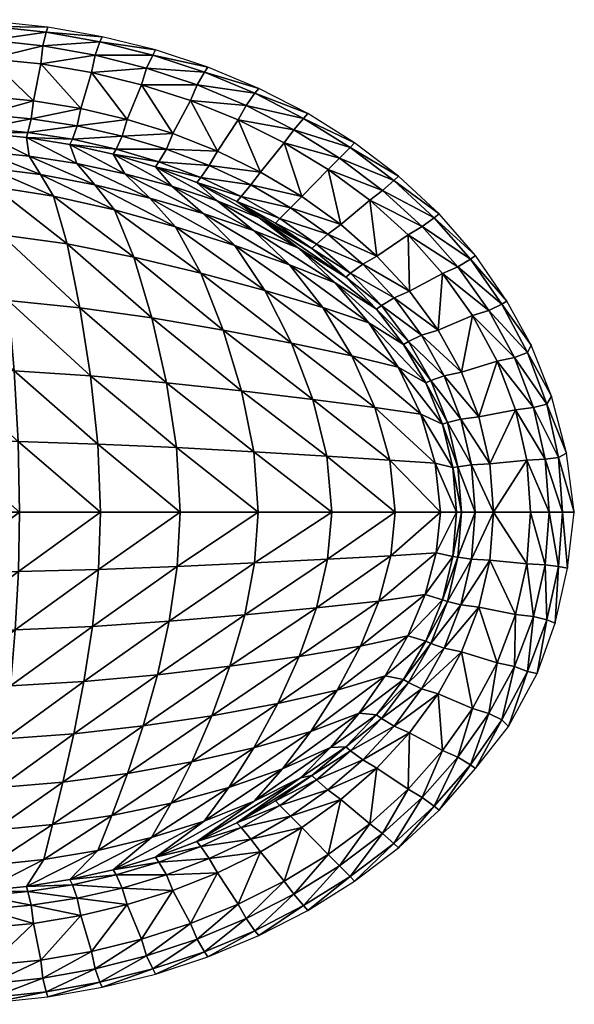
# Model space of a CAD drawing. Header units: inches. Extents: x -10 to 10, y -7.8 to 7.8.
# Tile 2 of 2: x 1.3 to 10, y -7.8 to 7.8. Entities that reach past the tile are written whole.
import ezdxf

# ---------------------------------------------------------------- set-up
doc = ezdxf.new("R2010")
doc.units = ezdxf.units.IN
doc.layers.get('0').update_dxf_attribs({"true_color": 0xc2ced6})

msp = doc.modelspace()

# ---------------------------------------------------------------- meshes
mesh = msp.add_polyface()
corners = [(0.689, 5.692, 5.169), (-0.014, 5.718, 5.125), (0.77, 5.438, 4.014), (0.684, 5.982, 6.3), (-0.014, 6.004, 6.3), (1.424, 5.62, 5.285), (2.069, 5.806, 6.3), (1.379, 5.916, 6.3), (2.178, 5.502, 5.452), (0.855, 7.746, 6.3), (-0.014, 7.696, 6.618), (0.841, 7.666, 6.618), (1.694, 7.577, 6.618), (1.72, 7.656, 6.3), (0.698, 6.061, 6.618), (-0.014, 6.083, 6.618), (1.405, 5.996, 6.618), (2.106, 5.886, 6.618), (-0.014, 7.48, 6.851), (0.814, 7.451, 6.851), (-0.014, 7.776, 6.3), (2.541, 7.427, 6.618), (1.642, 7.363, 6.851), (-0.014, 6.299, 6.851), (0.725, 6.277, 6.851), (-0.014, 7.185, 6.936), (1.457, 6.21, 6.851), (2.182, 6.098, 6.851), (0.798, 7.158, 6.936), (1.607, 7.076, 6.936), (2.465, 7.216, 6.851), (-0.014, 6.594, 6.936), (0.741, 6.57, 6.936), (1.493, 6.496, 6.936), (2.238, 6.373, 6.936)]
mesh.append_faces([[corners[k] for k in face] for face in [(9, 11, 13), (20, 10, 9)]], dxfattribs={"vtx0": -1, "vtx1": -1})
mesh.append_faces([[corners[k] for k in face] for face in [(0, 1, 2), (3, 4, 0), (0, 5, 3), (6, 7, 8), (9, 10, 11), (12, 13, 11), (1, 0, 4), (4, 3, 14), (15, 4, 14), (16, 7, 17), (3, 7, 16), (7, 3, 5), (7, 6, 17), (5, 8, 7), (18, 19, 11), (10, 18, 11), (11, 19, 12), (21, 12, 22), (23, 15, 24), (12, 19, 22), (18, 25, 19), (14, 24, 15), (14, 3, 16), (26, 14, 16), (24, 14, 26), (27, 26, 16), (16, 17, 27), (19, 25, 28), (22, 19, 28), (22, 28, 29), (30, 22, 29), (25, 31, 32), (28, 25, 32), (28, 32, 33), (29, 28, 33), (29, 33, 34), (31, 23, 32), (23, 24, 32), (24, 33, 32), (24, 26, 33), (34, 33, 26), (26, 27, 34)]], dxfattribs={"vtx0": -1, "vtx1": -1, "vtx2": -1})
mesh = msp.add_polyface()
corners = [(2.75, 5.652, 6.3), (2.069, 5.806, 6.3), (2.936, 5.343, 5.646), (1.72, 7.656, 6.3), (1.694, 7.577, 6.618), (2.578, 7.507, 6.3), (2.541, 7.427, 6.618), (3.376, 7.217, 6.618), (3.422, 7.297, 6.3), (2.797, 5.731, 6.618), (2.106, 5.886, 6.618), (3.475, 5.53, 6.618), (1.642, 7.363, 6.851), (2.465, 7.216, 6.851), (3.278, 7.011, 6.851), (2.894, 5.938, 6.851), (2.182, 6.098, 6.851), (2.974, 6.2, 6.936), (3.592, 5.731, 6.851), (1.607, 7.076, 6.936), (2.408, 6.94, 6.936), (3.198, 6.749, 6.936), (2.238, 6.373, 6.936), (4.249, 7.025, 6.3), (5.054, 6.691, 6.3), (4.195, 6.946, 6.618), (4.992, 6.613, 6.618), (4.077, 6.746, 6.851), (4.856, 6.421, 6.851), (3.697, 5.976, 6.936), (3.973, 6.501, 6.936), (4.4, 5.699, 6.936), (4.727, 6.196, 6.936), (5.081, 5.369, 6.936), (4.271, 5.474, 6.851)]
mesh.append_faces([[corners[k] for k in face] for face in [(3, 4, 5), (5, 6, 8), (8, 7, 23)]], dxfattribs={"vtx0": -1, "vtx1": -1})
mesh.append_faces([[corners[k] for k in face] for face in [(0, 1, 2), (6, 5, 4), (7, 8, 6), (9, 1, 0), (10, 1, 9), (9, 0, 11), (6, 12, 13), (14, 7, 13), (6, 13, 7), (10, 9, 15), (16, 10, 15), (16, 15, 17), (9, 11, 18), (15, 9, 18), (13, 19, 20), (14, 13, 20), (14, 20, 21), (20, 19, 22), (22, 16, 17), (20, 22, 17), (21, 20, 17), (24, 25, 26), (23, 7, 25), (27, 26, 25), (14, 21, 27), (14, 27, 25), (7, 14, 25), (26, 27, 28), (17, 15, 29), (21, 17, 29), (21, 29, 30), (31, 30, 29), (30, 31, 32), (31, 29, 18), (27, 21, 30), (28, 30, 32), (28, 27, 30), (15, 18, 29), (32, 31, 33), (18, 34, 31)]], dxfattribs={"vtx0": -1, "vtx1": -1, "vtx2": -1})
mesh.append_faces([[corners[k] for k in face] for face in [(24, 23, 25)]], dxfattribs={"vtx1": -1, "vtx2": -1})
mesh = msp.add_polyface()
corners = [(4.707, 4.906, 6.3), (5.06, 4.648, 6.2), (5.891, 4.161, 6.3), (5.315, 4.56, 6.3), (5.829, 6.293, 6.3), (5.054, 6.691, 6.3), (4.992, 6.613, 6.618), (5.762, 6.217, 6.618), (6.497, 5.758, 6.618), (5.609, 6.036, 6.851), (6.329, 5.588, 6.851), (6.568, 5.83, 6.3), (5.387, 4.633, 6.618), (5.966, 4.23, 6.618), (6.147, 4.386, 6.851), (4.856, 6.421, 6.851), (5.455, 5.831, 6.936), (4.775, 4.983, 6.618), (5.554, 4.803, 6.851), (4.927, 5.165, 6.851), (5.733, 4.984, 6.936), (6.349, 4.542, 6.936), (4.727, 6.196, 6.936), (5.081, 5.369, 6.936), (6.151, 5.407, 6.936), (4.97, 4.445, 5.657), (5.536, 3.905, 5.192), (6.26, 3.622, 5.783), (6.427, 3.71, 6.3), (4.675, 4.207, 4.596), (6.063, 3.231, 4.734), (5.15, 3.501, 3.982), (6.795, 2.989, 5.534), (5.673, 4.17, 6.019), (6.523, 2.464, 4.345), (6.696, 3.912, 6.851), (6.914, 3.204, 6.3), (6.505, 3.773, 6.618)]
mesh.append_faces([[corners[k] for k in face] for face in [(0, 1, 2), (3, 0, 2), (6, 7, 4), (8, 9, 10), (8, 7, 9), (7, 8, 11), (0, 3, 12), (12, 3, 13), (13, 3, 2), (14, 12, 13), (7, 6, 15), (7, 15, 9), (10, 9, 16), (17, 12, 18), (19, 17, 18), (18, 12, 14), (20, 18, 21), (9, 15, 22), (9, 22, 16), (23, 16, 22), (20, 16, 23), (16, 24, 10), (16, 20, 24), (19, 20, 23), (19, 18, 20), (18, 14, 21), (24, 20, 21), (25, 26, 27), (2, 1, 28), (26, 29, 30), (30, 29, 31), (26, 30, 32), (33, 25, 27), (30, 31, 34), (27, 26, 32), (14, 13, 35), (1, 33, 28), (33, 27, 36), (28, 33, 36), (13, 2, 37), (35, 13, 37), (2, 28, 37)]], dxfattribs={"vtx0": -1, "vtx1": -1, "vtx2": -1})
mesh.append_faces([[corners[k] for k in face] for face in [(4, 5, 6), (11, 4, 7)]], dxfattribs={"vtx1": -1, "vtx2": -1})
mesh = msp.add_polyface()
corners = [(-0.014, 5.718, 5.125), (-0.014, 5.477, 3.94), (0.77, 5.438, 4.014), (1.424, 5.62, 5.285), (0.689, 5.692, 5.169), (1.603, 5.331, 4.22), (2.178, 5.502, 5.452), (2.462, 5.166, 4.521), (3.329, 4.956, 4.877), (0.873, 5.137, 2.863), (-0.014, 5.191, 2.766), (1.809, 4.989, 3.14), (2.936, 5.343, 5.646), (-0.014, 4.43, 1.898), (0.984, 4.377, 2.001), (2.023, 4.235, 2.303), (2.771, 4.77, 3.548), (2.069, 5.806, 6.3), (2.75, 5.652, 6.3), (3.681, 5.145, 5.849), (3.42, 5.451, 6.3), (3.475, 5.53, 6.618), (4.395, 4.912, 6.041), (4.074, 5.203, 6.3), (4.775, 4.983, 6.618), (4.135, 5.281, 6.618), (4.176, 4.712, 5.264), (5.06, 4.648, 6.2), (4.707, 4.906, 6.3), (3.737, 4.503, 4.042), (4.97, 4.445, 5.657), (4.675, 4.207, 4.596), (4.927, 5.165, 6.851), (5.387, 4.633, 6.618), (4.271, 5.474, 6.851), (3.592, 5.731, 6.851), (5.081, 5.369, 6.936), (4.4, 5.699, 6.936), (3.08, 4.026, 2.759)]
mesh.append_faces([[corners[k] for k in face] for face in [(0, 1, 2), (3, 4, 5), (4, 2, 5), (6, 3, 7), (3, 5, 7), (6, 7, 8), (2, 1, 9), (10, 9, 1), (5, 2, 11), (2, 9, 11), (12, 6, 8), (10, 13, 14), (9, 10, 14), (11, 9, 15), (9, 14, 15), (5, 11, 16), (7, 5, 16), (6, 12, 17), (18, 12, 19), (18, 20, 21), (20, 18, 19), (20, 22, 23), (24, 25, 23), (19, 12, 26), (12, 8, 26), (22, 20, 19), (27, 28, 23), (8, 7, 29), (7, 16, 29), (22, 19, 30), (19, 26, 30), (23, 22, 27), (26, 8, 31), (21, 20, 25), (20, 23, 25), (23, 28, 24), (25, 24, 32), (24, 28, 33), (21, 25, 34), (35, 21, 34), (34, 25, 32), (34, 32, 36), (37, 34, 36), (16, 11, 38)]], dxfattribs={"vtx0": -1, "vtx1": -1, "vtx2": -1})
mesh = msp.add_polyface()
corners = [(7.263, 5.302, 6.3), (6.568, 5.83, 6.3), (6.497, 5.758, 6.618), (7.903, 4.708, 6.3), (7.188, 5.234, 6.618), (7.826, 4.645, 6.618), (6.329, 5.588, 6.851), (7.008, 5.079, 6.851), (7.635, 4.507, 6.851), (6.151, 5.407, 6.936), (6.806, 4.923, 6.936), (6.349, 4.542, 6.936), (7.412, 4.376, 6.936), (6.147, 4.386, 6.851), (6.696, 3.912, 6.851), (6.92, 4.043, 6.936), (7.436, 3.487, 6.936), (7.193, 3.38, 6.851), (6.505, 3.773, 6.618), (6.993, 3.26, 6.618), (6.427, 3.71, 6.3), (6.914, 3.204, 6.3), (6.26, 3.622, 5.783), (6.795, 2.989, 5.534), (7.34, 2.646, 6.3), (8.399, 3.994, 6.618), (8.201, 3.874, 6.851), (8.478, 4.05, 6.3), (8.976, 3.33, 6.3), (8.896, 3.283, 6.618), (8.691, 3.184, 6.851), (9.36, 2.636, 6.3), (7.626, 2.793, 6.851), (7.958, 3.768, 6.936), (7.886, 2.874, 6.936), (8.431, 3.102, 6.936)]
mesh.append_faces([[corners[k] for k in face] for face in [(3, 5, 27)]], dxfattribs={"vtx0": -1, "vtx1": -1})
mesh.append_faces([[corners[k] for k in face] for face in [(3, 4, 5), (0, 2, 4), (4, 6, 7), (5, 4, 7), (5, 7, 8), (2, 6, 4), (9, 10, 7), (7, 6, 9), (10, 9, 11), (8, 10, 12), (8, 7, 10), (13, 14, 15), (11, 13, 15), (10, 11, 15), (12, 10, 15), (12, 15, 16), (17, 18, 19), (14, 18, 17), (15, 14, 16), (14, 17, 16), (19, 20, 21), (22, 23, 24), (21, 22, 24), (18, 20, 19), (5, 8, 25), (26, 25, 8), (27, 5, 25), (29, 26, 30), (25, 26, 29), (25, 29, 28), (17, 19, 32), (33, 12, 16), (8, 12, 26), (33, 16, 34), (34, 16, 17), (12, 33, 26), (33, 34, 35), (33, 35, 30), (30, 26, 33)]], dxfattribs={"vtx0": -1, "vtx1": -1, "vtx2": -1})
mesh.append_faces([[corners[k] for k in face] for face in [(0, 1, 2), (3, 0, 4), (28, 27, 25), (31, 28, 29)]], dxfattribs={"vtx1": -1, "vtx2": -1})
mesh = msp.add_polyface()
corners = [(3.329, 4.956, 4.877), (3.737, 4.503, 4.042), (4.675, 4.207, 4.596), (4.395, 4.912, 6.041), (4.97, 4.445, 5.657), (5.673, 4.17, 6.019), (5.06, 4.648, 6.2), (-0.014, 4.43, 1.898), (-0.014, 3.38, 1.475), (1.092, 3.338, 1.565), (-0.014, 2.255, 1.425), (1.184, 2.227, 1.488), (0.984, 4.377, 2.001), (2.224, 3.227, 1.843), (2.023, 4.235, 2.303), (-0.014, 1.127, 1.425), (1.249, 1.113, 1.469), (2.393, 2.151, 1.71), (3.597, 2.042, 2.071), (3.364, 3.065, 2.276), (2.509, 1.073, 1.646), (3.755, 1.017, 1.95), (1.273, 0, 1.461), (-0.014, 0, 1.425), (2.552, 0, 1.622), (3.812, 0, 1.905), (1.809, 4.989, 3.14), (3.08, 4.026, 2.759), (2.771, 4.77, 3.548), (4.135, 3.773, 3.323), (4.492, 2.871, 2.827), (4.782, 1.913, 2.553), (5.571, 2.664, 3.509), (4.975, 0.95, 2.377), (5.044, 0, 2.311), (4.176, 4.712, 5.264), (5.536, 3.905, 5.192), (5.15, 3.501, 3.982)]
mesh.append_faces([[corners[k] for k in face] for face in [(0, 1, 2), (3, 4, 5), (6, 3, 5), (7, 8, 9), (8, 10, 11), (12, 7, 9), (9, 13, 12), (14, 12, 13), (9, 8, 11), (10, 15, 16), (13, 9, 17), (9, 11, 17), (13, 17, 18), (19, 13, 18), (11, 10, 16), (11, 20, 17), (20, 11, 16), (17, 20, 21), (17, 21, 18), (16, 15, 22), (15, 23, 22), (16, 22, 24), (20, 16, 24), (20, 24, 25), (21, 20, 25), (26, 14, 27), (27, 14, 19), (14, 13, 19), (28, 27, 29), (29, 27, 30), (27, 19, 30), (19, 31, 30), (31, 19, 18), (29, 30, 32), (31, 18, 33), (18, 21, 33), (33, 21, 34), (21, 25, 34), (1, 28, 29), (35, 2, 36), (4, 35, 36), (1, 29, 37), (2, 1, 37), (37, 29, 32)]], dxfattribs={"vtx0": -1, "vtx1": -1, "vtx2": -1})
mesh = msp.add_polyface()
corners = [(4.492, 2.871, 2.827), (4.782, 1.913, 2.553), (5.906, 1.778, 3.196), (5.571, 2.664, 3.509), (4.975, 0.95, 2.377), (6.128, 0.883, 2.987), (6.206, 0, 2.907), (5.044, 0, 2.311), (7.207, 0, 3.781), (7.124, 0.821, 3.857), (5.15, 3.501, 3.982), (6.523, 2.464, 4.345), (6.795, 2.989, 5.534), (6.063, 3.231, 4.734), (7.255, 2.289, 5.304), (6.887, 1.65, 4.056), (7.612, 1.544, 5.117), (6.914, 3.204, 6.3), (7.34, 2.646, 6.3), (7.42, 2.694, 6.618), (6.993, 3.26, 6.618), (7.692, 2.038, 6.3), (7.772, 2.075, 6.618), (7.843, 0.773, 4.986), (7.957, 1.386, 6.3), (8.036, 1.413, 6.618), (8.122, 0.702, 6.3), (8.201, 0.716, 6.618), (7.923, 0, 4.937), (8.178, 0, 6.3), (7.626, 2.793, 6.851), (7.982, 2.152, 6.851), (7.193, 3.38, 6.851), (7.886, 2.874, 6.936), (8.256, 2.21, 6.936), (8.249, 1.465, 6.851)]
mesh.append_faces([[corners[k] for k in face] for face in [(0, 1, 2), (3, 0, 2), (1, 4, 5), (2, 1, 5), (5, 4, 6), (6, 4, 7), (5, 6, 8), (2, 5, 9), (10, 3, 11), (12, 13, 14), (3, 2, 15), (15, 2, 9), (11, 3, 15), (5, 8, 9), (11, 15, 16), (13, 11, 14), (17, 18, 19), (20, 17, 19), (18, 12, 21), (12, 14, 21), (22, 18, 21), (18, 22, 19), (14, 11, 16), (15, 9, 23), (21, 14, 24), (14, 16, 24), (22, 21, 25), (21, 24, 25), (16, 15, 23), (24, 16, 26), (16, 23, 26), (25, 24, 27), (23, 9, 28), (9, 8, 28), (23, 28, 29), (26, 23, 29), (20, 19, 30), (30, 19, 31), (32, 30, 33), (19, 22, 31), (30, 31, 34), (34, 33, 30), (22, 35, 31), (22, 25, 35)]], dxfattribs={"vtx0": -1, "vtx1": -1, "vtx2": -1})
mesh = msp.add_polyface()
corners = [(9.36, 2.636, 6.3), (9.302, 2.517, 6.618), (9.678, 1.827, 6.3), (7.957, 1.386, 6.3), (8.122, 0.702, 6.3), (8.201, 0.716, 6.618), (8.257, 0, 6.618), (8.178, 0, 6.3), (8.896, 3.283, 6.618), (9.605, 1.705, 6.618), (9.393, 1.652, 6.851), (9.792, 0.861, 6.618), (9.919, 0.927, 6.3), (8.415, 0.743, 6.851), (8.036, 1.413, 6.618), (8.471, 0, 6.851), (9.579, 0.834, 6.851), (9.856, 0, 6.618), (9.641, 0, 6.851), (10.04, -0.003, 6.3), (9.093, 2.44, 6.851), (8.691, 3.184, 6.851), (8.431, 3.102, 6.936), (8.819, 2.382, 6.936), (9.109, 1.616, 6.936), (8.249, 1.465, 6.851), (8.705, 0.76, 6.936), (8.764, 0, 6.936), (9.288, 0.817, 6.936), (9.349, 0, 6.936), (7.886, 2.874, 6.936), (8.256, 2.21, 6.936), (8.533, 1.501, 6.936), (7.982, 2.152, 6.851)]
mesh.append_faces([[corners[k] for k in face] for face in [(0, 1, 2)]], dxfattribs={"vtx0": -1, "vtx1": -1})
mesh.append_faces([[corners[k] for k in face] for face in [(3, 4, 5), (5, 4, 6), (4, 7, 6), (8, 1, 0), (1, 9, 2), (10, 11, 9), (12, 9, 11), (13, 14, 5), (13, 5, 15), (11, 16, 17), (17, 16, 18), (19, 11, 17), (20, 21, 22), (1, 21, 20), (1, 8, 21), (10, 20, 23), (10, 23, 24), (9, 20, 10), (9, 1, 20), (14, 13, 25), (5, 6, 15), (26, 27, 28), (11, 10, 16), (29, 28, 27), (30, 31, 22), (32, 31, 33), (31, 32, 23), (22, 31, 23), (22, 23, 20), (23, 32, 24), (33, 25, 32), (32, 25, 26), (24, 26, 28), (16, 10, 24), (16, 24, 28), (25, 13, 26), (13, 15, 27), (27, 26, 13), (32, 26, 24), (28, 29, 18), (18, 16, 28)]], dxfattribs={"vtx0": -1, "vtx1": -1, "vtx2": -1})
mesh.append_faces([[corners[k] for k in face] for face in [(12, 2, 9), (19, 12, 11)]], dxfattribs={"vtx1": -1, "vtx2": -1})
mesh = msp.add_polyface()
corners = [(2.517, -0.91, 1.859), (3.765, -0.862, 2.123), (3.812, 0, 1.905), (2.552, 0, 1.622), (4.987, -0.805, 2.504), (5.044, 0, 2.311), (1.273, 0, 1.461), (-0.014, 0, 1.425), (-0.014, -0.955, 1.678), (1.253, -0.942, 1.711), (3.639, -1.725, 2.482), (4.832, -1.625, 2.854), (-0.014, -1.883, 2.027), (1.202, -1.863, 2.065), (2.424, -1.807, 2.218), (-0.014, -2.774, 2.475), (1.129, -2.748, 2.521), (2.29, -2.677, 2.686), (3.451, -2.571, 2.959), (4.598, -2.436, 3.327), (3.224, -3.379, 3.531), (5.963, -1.516, 3.387), (-0.014, -3.613, 3.027), (2.129, -3.504, 3.256), (1.043, -3.584, 3.081), (-0.014, -4.382, 3.686), (0.954, -4.352, 3.744), (1.958, -4.265, 3.916), (4.311, -3.218, 3.888), (5.692, -2.283, 3.825), (5.354, -3.027, 4.339), (3.993, -3.946, 4.502), (4.974, -3.723, 4.888), (2.977, -4.128, 4.177)]
mesh.append_faces([[corners[k] for k in face] for face in [(0, 1, 2), (2, 3, 0), (1, 4, 5), (2, 1, 5), (6, 7, 8), (6, 8, 9), (3, 6, 9), (3, 9, 0), (4, 1, 10), (4, 10, 11), (9, 12, 13), (0, 13, 14), (9, 13, 0), (1, 0, 14), (1, 14, 10), (12, 15, 13), (8, 12, 9), (15, 16, 13), (16, 17, 14), (14, 13, 16), (10, 14, 17), (10, 17, 18), (11, 18, 19), (20, 19, 18), (11, 10, 18), (19, 21, 11), (22, 16, 15), (23, 17, 24), (17, 16, 24), (17, 23, 18), (18, 23, 20), (24, 22, 25), (16, 22, 24), (23, 24, 26), (27, 23, 26), (20, 23, 27), (19, 20, 28), (29, 19, 28), (30, 29, 28), (28, 31, 30), (31, 32, 30), (33, 20, 27), (28, 20, 33), (31, 28, 33)]], dxfattribs={"vtx0": -1, "vtx1": -1, "vtx2": -1})
mesh = msp.add_polyface()
corners = [(5.044, 0, 2.311), (4.987, -0.805, 2.504), (6.206, 0, 2.907), (5.963, -1.516, 3.387), (6.141, -0.747, 3.067), (4.832, -1.625, 2.854), (7.139, -0.691, 3.896), (7.207, 0, 3.781), (4.598, -2.436, 3.327), (5.692, -2.283, 3.825), (6.66, -2.12, 4.501), (6.951, -1.406, 4.15), (7.407, -1.956, 5.347), (6.294, -2.814, 4.91), (5.354, -3.027, 4.339), (7.052, -2.586, 5.583), (5.875, -3.465, 5.336), (6.638, -3.177, 5.823), (7.34, -2.646, 6.3), (6.914, -3.204, 6.3), (7.42, -2.694, 6.618), (7.923, 0, 4.937), (7.859, -0.646, 4.997), (8.122, -0.702, 6.3), (8.178, 0, 6.3), (7.684, -1.304, 5.143), (7.957, -1.386, 6.3), (7.692, -2.038, 6.3), (8.036, -1.413, 6.618), (8.201, -0.716, 6.618), (7.772, -2.076, 6.618), (8.249, -1.466, 6.851), (7.982, -2.152, 6.851), (7.626, -2.793, 6.851), (6.993, -3.26, 6.618), (8.256, -2.21, 6.936), (7.886, -2.874, 6.936)]
mesh.append_faces([[corners[k] for k in face] for face in [(0, 1, 2), (3, 4, 5), (2, 1, 4), (4, 3, 6), (2, 4, 7), (4, 6, 7), (1, 5, 4), (3, 8, 9), (9, 10, 11), (11, 3, 9), (3, 11, 6), (12, 10, 13), (10, 14, 13), (10, 9, 14), (13, 15, 12), (15, 13, 16), (15, 17, 18), (18, 19, 20), (7, 6, 21), (6, 22, 21), (22, 23, 24), (21, 22, 24), (6, 11, 22), (22, 11, 25), (23, 25, 26), (23, 22, 25), (11, 10, 25), (10, 12, 25), (12, 26, 25), (12, 27, 26), (12, 15, 27), (15, 18, 27), (28, 29, 26), (26, 27, 28), (28, 27, 30), (31, 28, 30), (27, 18, 30), (20, 30, 18), (32, 20, 33), (30, 20, 32), (20, 34, 33), (30, 32, 31), (32, 33, 35), (36, 35, 33)]], dxfattribs={"vtx0": -1, "vtx1": -1, "vtx2": -1})
mesh = msp.add_polyface()
corners = [(8.178, 0, 6.3), (8.122, -0.702, 6.3), (8.257, 0, 6.618), (9.935, -0.888, 6.3), (9.856, 0, 6.618), (9.792, -0.861, 6.618), (10.04, -0.003, 6.3), (9.738, -1.758, 6.3), (8.998, -3.39, 6.3), (9.451, -2.551, 6.3), (9.302, -2.517, 6.618), (9.605, -1.705, 6.618), (7.957, -1.386, 6.3), (8.201, -0.716, 6.618), (8.036, -1.413, 6.618), (8.415, -0.743, 6.851), (9.579, -0.834, 6.851), (9.393, -1.653, 6.851), (9.093, -2.44, 6.851), (8.691, -3.184, 6.851), (8.896, -3.283, 6.618), (8.471, 0, 6.851), (8.764, 0, 6.936), (8.705, -0.76, 6.936), (9.288, -0.817, 6.936), (9.641, 0, 6.851), (9.349, 0, 6.936), (8.249, -1.466, 6.851), (9.109, -1.617, 6.936), (8.256, -2.21, 6.936), (7.886, -2.874, 6.936), (8.431, -3.102, 6.936), (8.819, -2.382, 6.936), (7.982, -2.152, 6.851), (8.533, -1.501, 6.936)]
mesh.append_faces([[corners[k] for k in face] for face in [(0, 1, 2), (3, 4, 5), (1, 12, 13), (2, 1, 13), (13, 14, 15), (11, 16, 17), (10, 17, 18), (7, 5, 11), (10, 11, 17), (11, 10, 9), (19, 20, 18), (20, 10, 18), (13, 15, 21), (2, 13, 21), (22, 23, 24), (25, 5, 4), (26, 22, 24), (14, 27, 15), (23, 28, 24), (5, 16, 11), (16, 5, 25), (29, 30, 31), (32, 29, 31), (15, 27, 23), (22, 15, 23), (21, 15, 22), (26, 24, 16), (16, 25, 26), (27, 33, 34), (34, 23, 27), (34, 32, 28), (23, 34, 28), (24, 28, 17), (17, 16, 24), (29, 34, 33), (34, 29, 32), (28, 32, 18), (18, 17, 28), (31, 19, 32), (19, 18, 32)]], dxfattribs={"vtx0": -1, "vtx1": -1, "vtx2": -1})
mesh.append_faces([[corners[k] for k in face] for face in [(3, 6, 4), (7, 3, 5), (8, 9, 10), (9, 7, 11)]], dxfattribs={"vtx1": -1, "vtx2": -1})
mesh = msp.add_polyface()
corners = [(7.052, -2.586, 5.583), (5.875, -3.465, 5.336), (6.638, -3.177, 5.823), (6.914, -3.204, 6.3), (7.34, -2.646, 6.3), (6.993, -3.26, 6.618), (7.42, -2.694, 6.618), (6.186, -3.719, 6.041), (6.427, -3.71, 6.3), (6.505, -3.773, 6.618), (7.193, -3.381, 6.851), (6.696, -3.912, 6.851), (6.92, -4.044, 6.936), (6.147, -4.386, 6.851), (8.896, -3.283, 6.618), (8.399, -3.994, 6.618), (8.478, -4.05, 6.3), (8.998, -3.39, 6.3), (7.626, -2.793, 6.851), (8.691, -3.184, 6.851), (8.201, -3.874, 6.851), (9.302, -2.517, 6.618), (7.436, -3.487, 6.936), (7.886, -2.874, 6.936), (7.958, -3.769, 6.936), (8.431, -3.102, 6.936), (7.412, -4.376, 6.936), (7.635, -4.507, 6.851), (7.188, -5.234, 6.618), (7.263, -5.302, 6.3), (7.826, -4.645, 6.618), (7.903, -4.708, 6.3), (6.497, -5.758, 6.618), (6.568, -5.83, 6.3), (7.008, -5.079, 6.851), (6.329, -5.588, 6.851), (6.349, -4.542, 6.936), (6.806, -4.923, 6.936)]
mesh.append_faces([[corners[k] for k in face] for face in [(16, 15, 31)]], dxfattribs={"vtx0": -1, "vtx1": -1})
mesh.append_faces([[corners[k] for k in face] for face in [(0, 1, 2), (2, 3, 4), (3, 5, 6), (3, 2, 7), (5, 8, 9), (5, 3, 8), (10, 5, 9), (10, 9, 11), (12, 11, 13), (14, 15, 16), (5, 10, 18), (15, 19, 20), (21, 14, 17), (10, 22, 23), (23, 24, 25), (20, 25, 24), (11, 12, 22), (10, 11, 22), (12, 26, 22), (20, 24, 27), (15, 14, 19), (25, 20, 19), (18, 10, 23), (24, 26, 27), (22, 26, 24), (24, 23, 22), (28, 29, 30), (28, 32, 33), (27, 30, 20), (15, 20, 30), (30, 31, 15), (32, 34, 35), (34, 32, 28), (30, 27, 28), (28, 27, 34), (34, 27, 26), (12, 36, 37), (37, 34, 26), (26, 12, 37), (35, 34, 37)]], dxfattribs={"vtx0": -1, "vtx1": -1, "vtx2": -1})
mesh.append_faces([[corners[k] for k in face] for face in [(16, 17, 14), (29, 31, 30), (33, 29, 28)]], dxfattribs={"vtx1": -1, "vtx2": -1})
mesh = msp.add_polyface()
corners = [(4.974, -3.723, 4.888), (6.294, -2.814, 4.91), (5.354, -3.027, 4.339), (5.875, -3.465, 5.336), (4.577, -4.351, 5.427), (5.429, -4.057, 5.737), (6.638, -3.177, 5.823), (6.186, -3.719, 6.041), (6.914, -3.204, 6.3), (6.427, -3.71, 6.3), (5.713, -4.198, 6.209), (5.891, -4.161, 6.3), (6.505, -3.773, 6.618), (5.966, -4.23, 6.618), (5.315, -4.56, 6.3), (4.98, -4.569, 6.073), (6.696, -3.912, 6.851), (6.147, -4.386, 6.851), (6.92, -4.044, 6.936), (6.349, -4.542, 6.936), (4.707, -4.907, 6.3), (5.387, -4.633, 6.618), (5.762, -6.217, 6.618), (5.829, -6.293, 6.3), (6.497, -5.758, 6.618), (6.329, -5.588, 6.851), (6.568, -5.83, 6.3), (4.992, -6.613, 6.618), (5.054, -6.691, 6.3), (5.609, -6.036, 6.851), (4.775, -4.983, 6.618), (5.554, -4.803, 6.851), (5.733, -4.984, 6.936), (6.151, -5.408, 6.936), (4.856, -6.422, 6.851), (4.927, -5.165, 6.851), (5.081, -5.37, 6.936), (5.455, -5.832, 6.936), (6.806, -4.923, 6.936)]
mesh.append_faces([[corners[k] for k in face] for face in [(0, 1, 2), (1, 0, 3), (3, 0, 4), (5, 3, 4), (3, 5, 6), (6, 5, 7), (8, 7, 9), (10, 11, 9), (9, 7, 10), (12, 11, 13), (9, 11, 12), (13, 11, 14), (7, 5, 15), (16, 12, 13), (13, 17, 16), (18, 17, 19), (10, 7, 15), (11, 10, 20), (14, 11, 20), (14, 20, 21), (13, 14, 21), (22, 23, 24), (25, 22, 24), (22, 27, 28), (29, 27, 22), (21, 30, 31), (17, 13, 21), (21, 31, 17), (17, 31, 19), (32, 19, 31), (22, 25, 29), (29, 25, 33), (34, 27, 29), (35, 36, 32), (31, 35, 32), (36, 37, 32), (32, 37, 33), (19, 32, 33), (33, 38, 19), (38, 33, 25), (37, 29, 33), (34, 29, 37)]], dxfattribs={"vtx0": -1, "vtx1": -1, "vtx2": -1})
mesh.append_faces([[corners[k] for k in face] for face in [(23, 26, 24), (28, 23, 22)]], dxfattribs={"vtx1": -1, "vtx2": -1})
mesh = msp.add_polyface()
corners = [(0.954, -4.352, 3.744), (1.043, -3.584, 3.081), (-0.014, -4.382, 3.686), (1.958, -4.265, 3.916), (0.873, -5.027, 4.508), (1.794, -4.937, 4.655), (2.977, -4.128, 4.177), (2.732, -4.793, 4.873), (3.993, -3.946, 4.502), (-0.014, -5.057, 4.455), (1.653, -5.49, 5.458), (2.508, -5.345, 5.592), (3.667, -4.597, 5.135), (3.357, -5.143, 5.749), (-0.014, -5.608, 5.331), (0.809, -5.579, 5.365), (2.069, -5.806, 6.3), (2.75, -5.652, 6.3), (3.42, -5.451, 6.3), (3.475, -5.53, 6.618), (4.577, -4.351, 5.427), (4.974, -3.723, 4.888), (5.429, -4.057, 5.737), (4.188, -4.884, 5.914), (5.713, -4.198, 6.209), (4.98, -4.569, 6.073), (4.074, -5.203, 6.3), (4.707, -4.907, 6.3), (4.135, -5.281, 6.618), (4.775, -4.983, 6.618), (5.387, -4.633, 6.618), (4.271, -5.474, 6.851), (4.927, -5.165, 6.851), (5.554, -4.803, 6.851), (3.592, -5.731, 6.851), (4.4, -5.7, 6.936), (5.081, -5.37, 6.936)]
mesh.append_faces([[corners[k] for k in face] for face in [(0, 1, 2), (3, 0, 4), (4, 5, 3), (6, 3, 5), (5, 7, 6), (8, 6, 7), (9, 4, 0), (0, 2, 9), (7, 5, 10), (11, 7, 10), (12, 7, 11), (12, 11, 13), (4, 9, 14), (4, 14, 15), (5, 4, 15), (10, 5, 15), (16, 17, 13), (13, 11, 16), (18, 17, 19), (7, 12, 8), (20, 21, 12), (21, 8, 12), (22, 20, 23), (12, 13, 20), (24, 25, 26), (24, 26, 27), (25, 22, 23), (23, 20, 13), (18, 25, 23), (13, 17, 23), (17, 18, 23), (26, 25, 18), (18, 19, 28), (26, 28, 29), (27, 26, 29), (30, 27, 29), (26, 18, 28), (19, 31, 28), (28, 31, 32), (32, 29, 28), (29, 32, 33), (19, 34, 31), (35, 36, 31), (32, 31, 36)]], dxfattribs={"vtx0": -1, "vtx1": -1, "vtx2": -1})
mesh = msp.add_polyface()
corners = [(0.684, -5.982, 6.3), (0.809, -5.579, 5.365), (-0.014, -6.004, 6.3), (-0.014, -5.608, 5.331), (1.653, -5.49, 5.458), (1.379, -5.917, 6.3), (2.069, -5.806, 6.3), (2.508, -5.345, 5.592), (2.106, -5.887, 6.618), (0.698, -6.062, 6.618), (1.405, -5.996, 6.618), (2.182, -6.098, 6.851), (-0.014, -6.083, 6.618), (0.725, -6.277, 6.851), (-0.014, -6.299, 6.851), (-0.014, -7.697, 6.618), (-0.014, -7.776, 6.3), (0.841, -7.667, 6.618), (0.855, -7.746, 6.3), (1.694, -7.577, 6.618), (1.72, -7.656, 6.3), (2.541, -7.427, 6.618), (1.457, -6.21, 6.851), (0.741, -6.57, 6.936), (1.493, -6.497, 6.936), (0.798, -7.158, 6.936), (1.607, -7.077, 6.936), (0.814, -7.451, 6.851), (1.642, -7.363, 6.851), (2.408, -6.941, 6.936), (-0.014, -7.48, 6.851), (2.465, -7.216, 6.851), (2.238, -6.374, 6.936), (-0.014, -6.595, 6.936), (-0.014, -7.185, 6.936)]
mesh.append_faces([[corners[k] for k in face] for face in [(0, 1, 2), (1, 3, 2), (4, 1, 0), (5, 6, 7), (7, 4, 5), (6, 5, 8), (0, 2, 9), (0, 5, 4), (0, 9, 10), (5, 0, 10), (5, 10, 8), (11, 8, 10), (9, 12, 13), (12, 14, 13), (2, 12, 9), (15, 16, 17), (17, 18, 19), (19, 20, 21), (10, 9, 22), (22, 9, 13), (13, 23, 24), (24, 23, 25), (24, 25, 26), (10, 22, 11), (27, 28, 26), (29, 26, 28), (30, 15, 27), (27, 15, 17), (27, 17, 28), (28, 17, 19), (19, 31, 28), (22, 13, 24), (11, 22, 32), (13, 14, 23), (32, 22, 24), (33, 23, 14), (23, 34, 25), (32, 24, 26), (23, 33, 34), (34, 30, 25), (30, 27, 25), (26, 25, 27)]], dxfattribs={"vtx0": -1, "vtx1": -1, "vtx2": -1})
mesh.append_faces([[corners[k] for k in face] for face in [(16, 18, 17), (18, 20, 19)]], dxfattribs={"vtx1": -1, "vtx2": -1})
mesh = msp.add_polyface()
corners = [(2.75, -5.652, 6.3), (2.069, -5.806, 6.3), (2.797, -5.732, 6.618), (2.106, -5.887, 6.618), (3.475, -5.53, 6.618), (3.376, -7.217, 6.618), (2.541, -7.427, 6.618), (2.578, -7.507, 6.3), (3.422, -7.297, 6.3), (1.72, -7.656, 6.3), (2.182, -6.098, 6.851), (2.894, -5.939, 6.851), (3.592, -5.731, 6.851), (2.238, -6.374, 6.936), (2.974, -6.2, 6.936), (3.198, -6.749, 6.936), (2.408, -6.941, 6.936), (2.465, -7.216, 6.851), (3.278, -7.011, 6.851), (1.694, -7.577, 6.618), (3.697, -5.976, 6.936), (3.973, -6.501, 6.936), (1.607, -7.077, 6.936), (1.642, -7.363, 6.851), (4.992, -6.613, 6.618), (4.249, -7.025, 6.3), (5.054, -6.691, 6.3), (4.195, -6.946, 6.618), (5.081, -5.37, 6.936), (4.727, -6.196, 6.936), (5.455, -5.832, 6.936), (4.077, -6.746, 6.851), (4.4, -5.7, 6.936), (4.856, -6.422, 6.851), (4.271, -5.474, 6.851)]
mesh.append_faces([[corners[k] for k in face] for face in [(0, 1, 2), (1, 3, 2), (0, 2, 4), (5, 6, 7), (3, 10, 11), (3, 11, 2), (2, 11, 12), (4, 2, 12), (10, 13, 14), (15, 16, 17), (17, 6, 18), (6, 5, 18), (6, 17, 19), (11, 10, 14), (12, 11, 20), (11, 14, 20), (13, 16, 14), (14, 16, 15), (20, 14, 15), (20, 15, 21), (15, 18, 21), (16, 13, 22), (23, 17, 16), (17, 18, 15), (5, 8, 27), (25, 24, 27), (28, 29, 30), (18, 5, 31), (31, 5, 27), (29, 32, 21), (31, 27, 33), (24, 33, 27), (34, 12, 32), (12, 20, 32), (28, 32, 29), (18, 31, 21), (21, 31, 29), (32, 20, 21), (31, 33, 29), (30, 29, 33)]], dxfattribs={"vtx0": -1, "vtx1": -1, "vtx2": -1})
mesh.append_faces([[corners[k] for k in face] for face in [(24, 25, 26)]], dxfattribs={"vtx0": -1, "vtx2": -1})
mesh.append_faces([[corners[k] for k in face] for face in [(7, 8, 5), (9, 7, 6), (8, 25, 27)]], dxfattribs={"vtx1": -1, "vtx2": -1})

doc.saveas('drawing.dxf')
